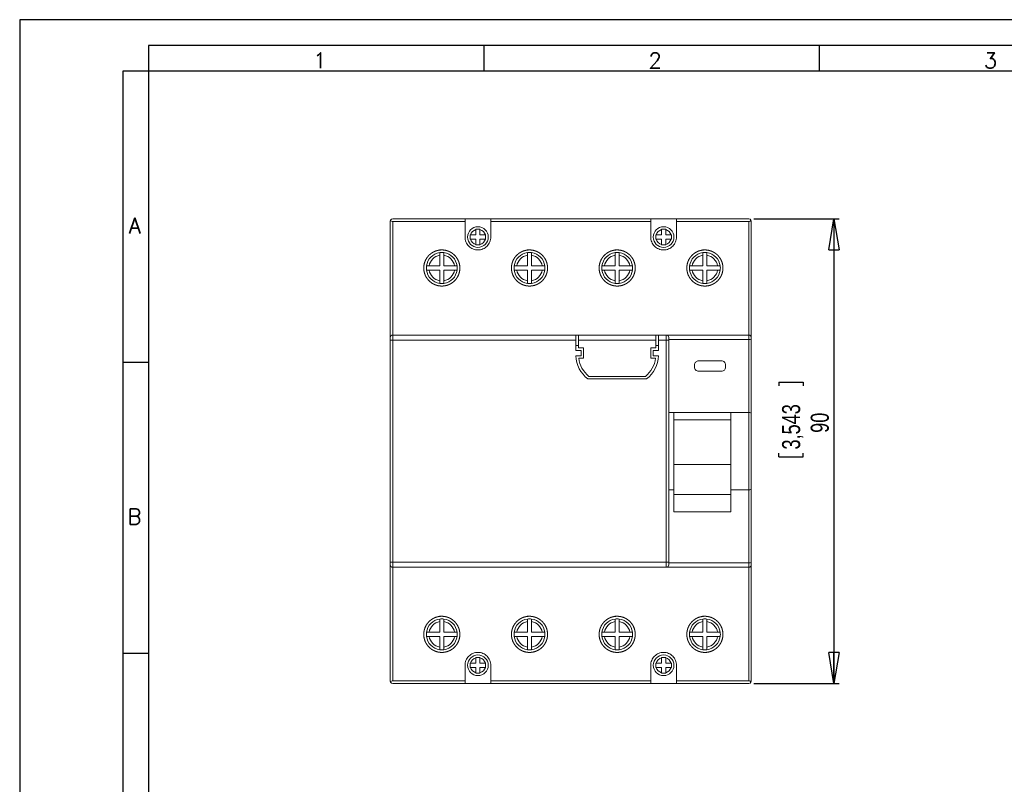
# Model space of a CAD drawing. Header units: millimetres. Extents: x 0 to 420, y 0 to 297.
# Tile 2 of 4: x 0 to 191, y 149 to 297. Entities that reach past the tile are written whole.
import ezdxf

# ---------------------------------------------------------------- set-up
doc = ezdxf.new("R2010")
doc.units = ezdxf.units.MM
doc.layers.add('FORMATO', color=7, linetype='Continuous')
doc.layers.add('LEGENDA', color=7, linetype='Continuous')
doc.styles.add('SLDTEXTSTYLE0', font='ROMANS')
doc.styles.add('SLDTEXTSTYLE3', font='TXT', dxfattribs={"width": 0.75})
doc.dimstyles.new('SLDDIMSTYLE0', dxfattribs={"dimtxt": 3.5, "dimasz": 6, "dimexe": 0, "dimexo": 0.0625, "dimgap": 0.875, "dimtad": 2, "dimrnd": 1e-09, "dimzin": 12, "dimdsep": 46, "dimtxsty": 'SLDTEXTSTYLE3', "dimblk1": 'CLOSED', "dimblk2": 'CLOSED', "dimsah": 1, "dimcen": 0.09, "dimadec": 0, "dimazin": 0, "dimtfac": 1, "dimtofl": 0, "dimtmove": 0, "dimatfit": 3, "dimldrblk": 'CLOSED', "dimfxl": 0, "dimtolj": 1, "dimtzin": 12, "dimarcsym": 0})

# ---------------------------------------------------------------- blocks, each defined once
blk = doc.blocks.new('_CLOSED')
at = {"color": 0, "linetype": 'ByBlock', "lineweight": -2}
for p, q in [((-1, 0.166667), (0, 0)), ((-1, 0.166667), (-1, -0.166667)), ((0, 0), (-1, -0.166667)), ((0, 0), (-1, 0))]:
    blk.add_line(p, q, dxfattribs=at)
blk = doc.blocks.new('*D2')
at = {"layer": 'LEGENDA'}
for p, q in [((142.33, 258.38), (158.86, 258.38)), ((157.86, 258.38), (157.86, 168.38)), ((147.18, 226.76), (151.89, 226.76)), ((147.18, 226.76), (147.18, 226.05)), ((151.89, 226.76), (151.89, 226.05)), ((147.18, 212.28), (147.18, 212.99)), ((147.18, 212.28), (151.89, 212.28)), ((151.89, 212.28), (151.89, 212.99)), ((142.33, 168.38), (158.86, 168.38))]:
    blk.add_line(p, q, dxfattribs=at)
at = {"layer": 'LEGENDA', "xscale": 6, "yscale": 6}
for p, rotation in [((157.86, 258.38, 0.1), 89.9999999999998), ((157.86, 168.38, 0.1), 269.9999999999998)]:
    blk.add_blockref('_CLOSED', p, dxfattribs=dict(at, rotation=rotation))
at = {"layer": 'LEGENDA', "char_height": 3.5, "attachment_point": 1, "rotation": 90, "style": 'SLDTEXTSTYLE3'}
for s, insert in [('3,543', (147.8, 213.7)), ('90', (153.35, 216.93))]:
    blk.add_mtext(s, dxfattribs=dict(at, insert=insert))

msp = doc.modelspace()

# ---------------------------------------------------------------- linework, layer by layer
at = {"color": 7, "linetype": 'Continuous', "lineweight": 15}
for p, q in [((71.833, 235.379), (71.833, 257.879)), ((72.333, 258.379), (86.333, 258.379)), ((72.333, 257.883), (72.333, 235.879)), ((86.333, 257.883), (72.333, 257.883)), ((86.333, 258.379), (86.333, 257.883)), ((91.333, 258.379), (86.333, 258.379)), ((86.333, 254.879), (86.333, 257.883)), ((91.333, 258.379), (122.333, 258.379)), ((91.333, 257.883), (91.333, 258.379)), ((91.333, 257.883), (91.333, 254.879)), ((122.333, 257.883), (91.333, 257.883)), ((122.333, 258.379), (122.333, 257.883)), ((127.333, 258.379), (122.333, 258.379)), ((122.333, 254.879), (122.333, 257.883)), ((127.333, 258.379), (141.333, 258.379)), ((127.333, 257.883), (127.333, 258.379)), ((127.333, 257.883), (127.333, 254.879)), ((141.333, 257.883), (127.333, 257.883)), ((141.333, 235.879), (141.333, 257.883)), ((141.833, 257.879), (141.833, 235.379)), ((88.433, 256.325), (88.433, 255.279)), ((89.233, 255.279), (89.233, 256.325)), ((124.433, 256.325), (124.433, 255.279)), ((125.233, 255.279), (125.233, 256.325)), ((88.433, 255.279), (87.387, 255.279)), ((87.387, 254.479), (88.433, 254.479)), ((88.433, 254.479), (88.433, 253.433)), ((90.279, 255.279), (89.233, 255.279)), ((89.233, 254.479), (90.279, 254.479)), ((89.233, 253.433), (89.233, 254.479)), ((124.433, 255.279), (123.387, 255.279)), ((123.387, 254.479), (124.433, 254.479)), ((124.433, 254.479), (124.433, 253.433)), ((126.279, 255.279), (125.233, 255.279)), ((125.233, 253.433), (125.233, 254.479)), ((125.233, 254.479), (126.279, 254.479)), ((81.433, 251.347), (81.433, 249.279)), ((82.233, 249.279), (82.233, 251.347)), ((98.433, 249.279), (98.433, 251.347)), ((99.233, 251.347), (99.233, 249.279)), ((115.433, 251.347), (115.433, 249.279)), ((116.233, 249.279), (116.233, 251.347)), ((132.433, 249.279), (132.433, 251.347)), ((133.233, 251.347), (133.233, 249.279)), ((81.433, 249.279), (79.365, 249.279)), ((79.365, 248.479), (81.433, 248.479)), ((81.433, 248.479), (81.433, 246.411)), ((84.301, 249.279), (82.233, 249.279)), ((82.233, 248.479), (84.301, 248.479)), ((82.233, 246.411), (82.233, 248.479)), ((96.365, 249.279), (98.433, 249.279)), ((98.433, 248.479), (96.365, 248.479)), ((98.433, 246.411), (98.433, 248.479)), ((99.233, 249.279), (101.301, 249.279)), ((101.301, 248.479), (99.233, 248.479)), ((99.233, 248.479), (99.233, 246.411)), ((115.433, 249.279), (113.365, 249.279)), ((113.365, 248.479), (115.433, 248.479)), ((115.433, 248.479), (115.433, 246.411)), ((118.301, 249.279), (116.233, 249.279)), ((116.233, 248.479), (118.301, 248.479)), ((116.233, 246.411), (116.233, 248.479)), ((130.365, 249.279), (132.433, 249.279)), ((132.433, 248.479), (130.365, 248.479)), ((132.433, 246.411), (132.433, 248.479)), ((133.233, 249.279), (135.301, 249.279)), ((135.301, 248.479), (133.233, 248.479)), ((133.233, 248.479), (133.233, 246.411)), ((71.833, 235.379), (71.833, 234.879)), ((71.833, 191.879), (71.833, 234.879)), ((72.333, 234.879), (71.833, 234.879)), ((72.333, 234.879), (72.333, 235.879)), ((72.333, 235.879), (107.833, 235.879)), ((72.333, 234.879), (72.333, 191.879)), ((107.833, 234.879), (72.333, 234.879)), ((107.833, 235.879), (107.833, 234.879)), ((108.333, 235.879), (107.833, 235.879)), ((107.833, 232.879), (107.833, 234.879)), ((108.333, 235.879), (123.333, 235.879)), ((108.333, 234.879), (108.333, 235.879)), ((123.333, 234.879), (108.333, 234.879)), ((108.333, 233.379), (108.333, 234.879)), ((123.333, 235.879), (123.333, 234.879)), ((123.833, 235.879), (123.333, 235.879)), ((123.333, 234.879), (123.333, 233.379)), ((123.833, 235.879), (125.333, 235.879)), ((123.833, 234.879), (123.833, 235.879)), ((123.833, 234.879), (123.833, 232.879)), ((125.333, 234.879), (123.833, 234.879)), ((125.333, 235.879), (125.333, 234.879)), ((125.333, 235.879), (141.333, 235.879)), ((125.333, 191.879), (125.333, 234.879)), ((125.833, 234.879), (125.333, 234.879)), ((125.833, 234.879), (125.833, 235.379)), ((141.333, 235.049), (125.833, 235.049)), ((125.833, 234.879), (125.833, 191.879)), ((141.333, 235.879), (141.333, 235.049)), ((141.333, 220.879), (141.333, 235.049)), ((141.833, 234.964), (141.833, 235.379)), ((141.833, 234.964), (141.833, 220.65)), ((108.333, 233.879), (107.833, 233.879)), ((108.833, 232.879), (107.833, 232.879)), ((109.333, 233.379), (108.333, 233.379)), ((108.833, 231.879), (108.833, 232.879)), ((109.333, 231.379), (109.333, 233.379)), ((123.333, 233.379), (122.333, 233.379)), ((122.333, 233.379), (122.333, 231.379)), ((122.833, 232.879), (122.833, 231.879)), ((123.833, 232.879), (122.833, 232.879)), ((123.833, 233.879), (123.333, 233.879)), ((107.833, 231.879), (108.833, 231.879)), ((108.372, 231.379), (109.333, 231.379)), ((122.333, 231.379), (123.29, 231.379)), ((122.833, 231.879), (123.836, 231.879)), ((130.833, 230.106), (130.833, 229.652)), ((136.06, 230.879), (131.606, 230.879)), ((136.833, 229.652), (136.833, 230.106)), ((121.508, 227.379), (110.161, 227.379)), ((121.333, 227.879), (110.332, 227.879)), ((131.606, 228.879), (136.06, 228.879)), ((125.833, 220.879), (126.833, 220.879)), ((126.833, 209.217), (126.833, 220.879)), ((126.833, 220.879), (137.833, 220.879)), ((137.833, 209.217), (137.833, 220.879)), ((137.833, 220.879), (141.333, 220.879)), ((141.333, 205.879), (141.333, 220.879)), ((141.833, 220.65), (141.833, 206.108)), ((126.833, 219.429), (137.833, 219.429)), ((126.833, 210.824), (137.833, 210.824)), ((126.833, 205.008), (126.833, 209.217)), ((137.833, 205.008), (137.833, 209.217)), ((125.833, 205.879), (126.833, 205.879)), ((126.833, 201.631), (126.833, 205.008)), ((126.833, 205.008), (137.833, 205.008)), ((137.833, 205.879), (141.333, 205.879)), ((137.833, 201.631), (137.833, 205.008)), ((141.333, 191.709), (141.333, 205.879)), ((141.833, 206.108), (141.833, 191.794)), ((126.833, 201.631), (137.833, 201.631)), ((71.833, 191.879), (72.333, 191.879)), ((71.833, 191.879), (71.833, 191.379)), ((71.833, 168.879), (71.833, 191.379)), ((72.333, 191.879), (125.333, 191.879)), ((72.333, 191.879), (72.333, 190.879)), ((125.333, 191.879), (125.333, 190.879)), ((125.333, 191.879), (125.833, 191.879)), ((125.833, 191.379), (125.833, 191.879)), ((125.833, 191.709), (141.333, 191.709)), ((141.333, 191.709), (141.333, 190.879)), ((141.833, 191.379), (141.833, 191.794)), ((141.833, 191.379), (141.833, 168.879)), ((125.333, 190.879), (72.333, 190.879)), ((72.333, 190.879), (72.333, 168.875)), ((141.333, 190.879), (125.333, 190.879)), ((141.333, 168.875), (141.333, 190.879)), ((81.433, 180.347), (81.433, 178.279)), ((82.233, 178.279), (82.233, 180.347)), ((98.433, 178.279), (98.433, 180.347)), ((99.233, 180.347), (99.233, 178.279)), ((115.433, 180.347), (115.433, 178.279)), ((116.233, 178.279), (116.233, 180.347)), ((132.433, 178.279), (132.433, 180.347)), ((133.233, 180.347), (133.233, 178.279)), ((81.433, 178.279), (79.365, 178.279)), ((84.301, 178.279), (82.233, 178.279)), ((96.365, 178.279), (98.433, 178.279)), ((99.233, 178.279), (101.301, 178.279)), ((115.433, 178.279), (113.365, 178.279)), ((118.301, 178.279), (116.233, 178.279)), ((130.365, 178.279), (132.433, 178.279)), ((133.233, 178.279), (135.301, 178.279)), ((79.365, 177.479), (81.433, 177.479)), ((81.433, 177.479), (81.433, 175.411)), ((82.233, 177.479), (84.301, 177.479)), ((82.233, 175.411), (82.233, 177.479)), ((98.433, 177.479), (96.365, 177.479)), ((98.433, 175.411), (98.433, 177.479)), ((101.301, 177.479), (99.233, 177.479)), ((99.233, 177.479), (99.233, 175.411)), ((113.365, 177.479), (115.433, 177.479)), ((115.433, 177.479), (115.433, 175.411)), ((116.233, 177.479), (118.301, 177.479)), ((116.233, 175.411), (116.233, 177.479)), ((132.433, 177.479), (130.365, 177.479)), ((132.433, 175.411), (132.433, 177.479)), ((135.301, 177.479), (133.233, 177.479)), ((133.233, 177.479), (133.233, 175.411)), ((86.333, 168.875), (86.333, 171.879)), ((88.433, 172.279), (87.387, 172.279)), ((88.433, 173.325), (88.433, 172.279)), ((89.233, 172.279), (89.233, 173.325)), ((90.279, 172.279), (89.233, 172.279)), ((91.333, 171.879), (91.333, 168.875)), ((122.333, 168.875), (122.333, 171.879)), ((124.433, 172.279), (123.387, 172.279)), ((124.433, 173.325), (124.433, 172.279)), ((125.233, 172.279), (125.233, 173.325)), ((126.279, 172.279), (125.233, 172.279)), ((127.333, 171.879), (127.333, 168.875)), ((87.387, 171.479), (88.433, 171.479)), ((88.433, 171.479), (88.433, 170.433)), ((89.233, 171.479), (90.279, 171.479)), ((89.233, 170.433), (89.233, 171.479)), ((123.387, 171.479), (124.433, 171.479)), ((124.433, 171.479), (124.433, 170.433)), ((125.233, 171.479), (126.279, 171.479)), ((125.233, 170.433), (125.233, 171.479)), ((72.333, 168.875), (86.333, 168.875)), ((86.333, 168.379), (72.333, 168.379)), ((86.333, 168.875), (86.333, 168.379)), ((86.333, 168.379), (91.333, 168.379)), ((91.333, 168.875), (122.333, 168.875)), ((91.333, 168.379), (91.333, 168.875)), ((122.333, 168.379), (91.333, 168.379)), ((122.333, 168.875), (122.333, 168.379)), ((122.333, 168.379), (127.333, 168.379)), ((127.333, 168.875), (141.333, 168.875)), ((127.333, 168.379), (127.333, 168.875)), ((141.333, 168.379), (127.333, 168.379))]:
    msp.add_line(p, q, dxfattribs=at)
for centre in [(88.833, 254.879), (124.833, 254.879), (88.833, 171.879), (124.833, 171.879)]:
    msp.add_circle(centre, 2, dxfattribs=at)
for centre, radius, start, end in [((72.333, 257.879), 0.5, 90, 149.71182), ((141.333, 257.879), 0.5, 30.28818, 90), ((88.833, 254.879), 1.5, 105.46601, 164.53399), ((88.833, 254.879), 1.5, 15.46601, 74.53399), ((124.833, 254.879), 1.5, 105.46601, 164.53399), ((124.833, 254.879), 1.5, 15.46601, 74.53399), ((88.833, 254.879), 1.5, 195.46601, 254.53399), ((88.833, 254.879), 1.5, 285.46601, 344.53399), ((124.833, 254.879), 1.5, 195.46601, 254.53399), ((124.833, 254.879), 1.5, 285.46601, 344.53399), ((81.833, 248.879), 3, 97.66226, 172.33774), ((81.833, 248.879), 2.5, 99.2069, 170.7931), ((81.833, 248.879), 3, 82.33774, 97.66226), ((81.833, 248.879), 3, 7.66226, 82.33774), ((81.833, 248.879), 2.5, 9.2069, 80.7931), ((98.833, 248.879), 3, 97.66226, 172.33774), ((98.833, 248.879), 2.5, 99.2069, 170.7931), ((98.833, 248.879), 3, 82.33774, 97.66226), ((98.833, 248.879), 3, 7.66226, 82.33774), ((98.833, 248.879), 2.5, 9.2069, 80.7931), ((115.833, 248.879), 3, 97.66226, 172.33774), ((115.833, 248.879), 2.5, 99.2069, 170.7931), ((115.833, 248.879), 3, 82.33774, 97.66226), ((115.833, 248.879), 3, 7.66226, 82.33774), ((115.833, 248.879), 2.5, 9.2069, 80.7931), ((132.833, 248.879), 3, 97.66226, 172.33774), ((132.833, 248.879), 2.5, 99.2069, 170.7931), ((132.833, 248.879), 3, 82.33774, 97.66226), ((132.833, 248.879), 3, 7.66226, 82.33774), ((132.833, 248.879), 2.5, 9.2069, 80.7931), ((81.833, 248.879), 3, 172.33774, 187.66226), ((81.833, 248.879), 3, 187.66226, 262.33774), ((81.833, 248.879), 2.5, 189.2069, 260.7931), ((81.833, 248.879), 2.5, 279.2069, 350.7931), ((81.833, 248.879), 3, 277.66226, 352.33774), ((81.833, 248.879), 3, 352.33774, 7.66226), ((98.833, 248.879), 3, 172.33774, 187.66226), ((98.833, 248.879), 3, 187.66226, 262.33774), ((98.833, 248.879), 2.5, 189.2069, 260.7931), ((98.833, 248.879), 2.5, 279.2069, 350.7931), ((98.833, 248.879), 3, 277.66226, 352.33774), ((98.833, 248.879), 3, 352.33774, 7.66226), ((115.833, 248.879), 3, 172.33774, 187.66226), ((115.833, 248.879), 3, 187.66226, 262.33774), ((115.833, 248.879), 2.5, 189.2069, 260.7931), ((115.833, 248.879), 2.5, 279.2069, 350.7931), ((115.833, 248.879), 3, 277.66226, 352.33774), ((115.833, 248.879), 3, 352.33774, 7.66226), ((132.833, 248.879), 3, 172.33774, 187.66226), ((132.833, 248.879), 3, 187.66226, 262.33774), ((132.833, 248.879), 2.5, 189.2069, 260.7931), ((132.833, 248.879), 2.5, 279.2069, 350.7931), ((132.833, 248.879), 3, 277.66226, 352.33774), ((132.833, 248.879), 3, 352.33774, 7.66226), ((81.833, 248.879), 3, 262.33774, 277.66226), ((98.833, 248.879), 3, 262.33774, 277.66226), ((115.833, 248.879), 3, 262.33774, 277.66226), ((132.833, 248.879), 3, 262.33774, 277.66226), ((72.333, 235.379), 0.5, 90, 180), ((125.333, 235.379), 0.5, 0, 90), ((141.333, 235.379), 0.5, 0, 90), ((141.454, 234.249), 0.809, 62.084, 98.63392), ((113.658, 232.041), 5.827, 181.58911, 233.12729), ((113.658, 232.041), 5.327, 187.13411, 231.37023), ((117.831, 232.134), 5.511, 309.46162, 352.12942), ((117.831, 232.134), 6.011, 307.71981, 357.57212), ((72.333, 191.379), 0.5, 180, 270), ((125.333, 191.379), 0.5, 270, 0), ((141.454, 192.509), 0.809, 261.36631, 297.91618), ((141.333, 191.379), 0.5, 270, 0), ((81.833, 177.879), 3, 97.66226, 172.33774), ((81.833, 177.879), 2.5, 99.2069, 170.7931), ((81.833, 177.879), 3, 82.33774, 97.66226), ((81.833, 177.879), 3, 7.66226, 82.33774), ((81.833, 177.879), 2.5, 9.2069, 80.7931), ((98.833, 177.879), 3, 97.66226, 172.33774), ((98.833, 177.879), 2.5, 99.2069, 170.7931), ((98.833, 177.879), 3, 82.33774, 97.66226), ((98.833, 177.879), 3, 7.66226, 82.33774), ((98.833, 177.879), 2.5, 9.2069, 80.7931), ((115.833, 177.879), 3, 97.66226, 172.33774), ((115.833, 177.879), 2.5, 99.2069, 170.7931), ((115.833, 177.879), 3, 82.33774, 97.66226), ((115.833, 177.879), 3, 7.66226, 82.33774), ((115.833, 177.879), 2.5, 9.2069, 80.7931), ((132.833, 177.879), 3, 97.66226, 172.33774), ((132.833, 177.879), 2.5, 99.2069, 170.7931), ((132.833, 177.879), 3, 82.33774, 97.66226), ((132.833, 177.879), 3, 7.66226, 82.33774), ((132.833, 177.879), 2.5, 9.2069, 80.7931), ((81.833, 177.879), 3, 172.33774, 187.66226), ((81.833, 177.879), 3, 352.33774, 7.66226), ((98.833, 177.879), 3, 172.33774, 187.66226), ((98.833, 177.879), 3, 352.33774, 7.66226), ((115.833, 177.879), 3, 172.33774, 187.66226), ((115.833, 177.879), 3, 352.33774, 7.66226), ((132.833, 177.879), 3, 172.33774, 187.66226), ((132.833, 177.879), 3, 352.33774, 7.66226), ((81.833, 177.879), 3, 187.66226, 262.33774), ((81.833, 177.879), 2.5, 189.2069, 260.7931), ((81.833, 177.879), 2.5, 279.2069, 350.7931), ((81.833, 177.879), 3, 277.66226, 352.33774), ((98.833, 177.879), 3, 187.66226, 262.33774), ((98.833, 177.879), 2.5, 189.2069, 260.7931), ((98.833, 177.879), 2.5, 279.2069, 350.7931), ((98.833, 177.879), 3, 277.66226, 352.33774), ((115.833, 177.879), 3, 187.66226, 262.33774), ((115.833, 177.879), 2.5, 189.2069, 260.7931), ((115.833, 177.879), 2.5, 279.2069, 350.7931), ((115.833, 177.879), 3, 277.66226, 352.33774), ((132.833, 177.879), 3, 187.66226, 262.33774), ((132.833, 177.879), 2.5, 189.2069, 260.7931), ((132.833, 177.879), 2.5, 279.2069, 350.7931), ((132.833, 177.879), 3, 277.66226, 352.33774), ((81.833, 177.879), 3, 262.33774, 277.66226), ((98.833, 177.879), 3, 262.33774, 277.66226), ((115.833, 177.879), 3, 262.33774, 277.66226), ((132.833, 177.879), 3, 262.33774, 277.66226), ((88.833, 171.879), 1.5, 105.46601, 164.53399), ((88.833, 171.879), 1.5, 15.46601, 74.53399), ((124.833, 171.879), 1.5, 105.46601, 164.53399), ((124.833, 171.879), 1.5, 15.46601, 74.53399), ((88.833, 171.879), 1.5, 195.46601, 254.53399), ((88.833, 171.879), 1.5, 285.46601, 344.53399), ((124.833, 171.879), 1.5, 195.46601, 254.53399), ((124.833, 171.879), 1.5, 285.46601, 344.53399), ((72.333, 168.879), 0.5, 210.28818, 270), ((141.333, 168.879), 0.5, 270, 329.71182)]:
    msp.add_arc(centre, radius, start, end, dxfattribs=at)
for points in [[(71.833, 257.879), (71.833, 257.965), (71.855, 258.052), (71.901, 258.131)], [(141.833, 257.879), (141.833, 257.965), (141.811, 258.052), (141.765, 258.131)], [(88.433, 256.379), (88.433, 256.361), (88.433, 256.343), (88.433, 256.325)], [(89.233, 256.325), (89.233, 256.343), (89.233, 256.361), (89.233, 256.379)], [(124.433, 256.379), (124.433, 256.361), (124.433, 256.343), (124.433, 256.325)], [(125.233, 256.325), (125.233, 256.343), (125.233, 256.361), (125.233, 256.379)], [(87.387, 255.279), (87.369, 255.279), (87.351, 255.279), (87.333, 255.279)], [(87.333, 254.479), (87.351, 254.479), (87.369, 254.479), (87.387, 254.479)], [(90.333, 255.279), (90.315, 255.279), (90.297, 255.279), (90.279, 255.279)], [(90.279, 254.479), (90.297, 254.479), (90.315, 254.479), (90.333, 254.479)], [(123.387, 255.279), (123.369, 255.279), (123.351, 255.279), (123.333, 255.279)], [(123.333, 254.479), (123.351, 254.479), (123.369, 254.479), (123.387, 254.479)], [(126.333, 255.279), (126.315, 255.279), (126.297, 255.279), (126.279, 255.279)], [(126.279, 254.479), (126.297, 254.479), (126.315, 254.479), (126.333, 254.479)], [(88.433, 253.433), (88.433, 253.415), (88.433, 253.397), (88.433, 253.379)], [(89.233, 253.379), (89.233, 253.397), (89.233, 253.415), (89.233, 253.433)], [(124.433, 253.433), (124.433, 253.415), (124.433, 253.397), (124.433, 253.379)], [(125.233, 253.379), (125.233, 253.397), (125.233, 253.415), (125.233, 253.433)], [(81.433, 251.852), (81.433, 251.684), (81.433, 251.516), (81.433, 251.347)], [(82.233, 251.347), (82.233, 251.516), (82.233, 251.684), (82.233, 251.852)], [(98.433, 251.852), (98.433, 251.684), (98.433, 251.516), (98.433, 251.347)], [(99.233, 251.347), (99.233, 251.516), (99.233, 251.684), (99.233, 251.852)], [(115.433, 251.852), (115.433, 251.684), (115.433, 251.516), (115.433, 251.347)], [(116.233, 251.347), (116.233, 251.516), (116.233, 251.684), (116.233, 251.852)], [(132.433, 251.852), (132.433, 251.684), (132.433, 251.516), (132.433, 251.347)], [(133.233, 251.347), (133.233, 251.516), (133.233, 251.684), (133.233, 251.852)], [(79.365, 249.279), (79.197, 249.279), (79.028, 249.279), (78.86, 249.279)], [(78.86, 248.479), (79.028, 248.479), (79.197, 248.479), (79.365, 248.479)], [(84.806, 249.279), (84.638, 249.279), (84.47, 249.279), (84.301, 249.279)], [(84.301, 248.479), (84.47, 248.479), (84.638, 248.479), (84.806, 248.479)], [(96.365, 249.279), (96.197, 249.279), (96.028, 249.279), (95.86, 249.279)], [(95.86, 248.479), (96.028, 248.479), (96.197, 248.479), (96.365, 248.479)], [(101.806, 249.279), (101.638, 249.279), (101.47, 249.279), (101.301, 249.279)], [(101.301, 248.479), (101.47, 248.479), (101.638, 248.479), (101.806, 248.479)], [(113.365, 249.279), (113.197, 249.279), (113.028, 249.279), (112.86, 249.279)], [(112.86, 248.479), (113.028, 248.479), (113.197, 248.479), (113.365, 248.479)], [(118.806, 249.279), (118.638, 249.279), (118.47, 249.279), (118.301, 249.279)], [(118.301, 248.479), (118.47, 248.479), (118.638, 248.479), (118.806, 248.479)], [(130.365, 249.279), (130.197, 249.279), (130.028, 249.279), (129.86, 249.279)], [(129.86, 248.479), (130.028, 248.479), (130.197, 248.479), (130.365, 248.479)], [(135.806, 249.279), (135.638, 249.279), (135.47, 249.279), (135.301, 249.279)], [(135.301, 248.479), (135.47, 248.479), (135.638, 248.479), (135.806, 248.479)], [(81.433, 246.411), (81.433, 246.243), (81.433, 246.074), (81.433, 245.906)], [(82.233, 245.906), (82.233, 246.074), (82.233, 246.243), (82.233, 246.411)], [(98.433, 246.411), (98.433, 246.243), (98.433, 246.074), (98.433, 245.906)], [(99.233, 245.906), (99.233, 246.074), (99.233, 246.243), (99.233, 246.411)], [(115.433, 246.411), (115.433, 246.243), (115.433, 246.074), (115.433, 245.906)], [(116.233, 245.906), (116.233, 246.074), (116.233, 246.243), (116.233, 246.411)], [(132.433, 246.411), (132.433, 246.243), (132.433, 246.074), (132.433, 245.906)], [(133.233, 245.906), (133.233, 246.074), (133.233, 246.243), (133.233, 246.411)], [(81.433, 180.852), (81.433, 180.684), (81.433, 180.516), (81.433, 180.347)], [(82.233, 180.347), (82.233, 180.516), (82.233, 180.684), (82.233, 180.852)], [(98.433, 180.852), (98.433, 180.684), (98.433, 180.516), (98.433, 180.347)], [(99.233, 180.347), (99.233, 180.516), (99.233, 180.684), (99.233, 180.852)], [(115.433, 180.852), (115.433, 180.684), (115.433, 180.516), (115.433, 180.347)], [(116.233, 180.347), (116.233, 180.516), (116.233, 180.684), (116.233, 180.852)], [(132.433, 180.852), (132.433, 180.684), (132.433, 180.516), (132.433, 180.347)], [(133.233, 180.347), (133.233, 180.516), (133.233, 180.684), (133.233, 180.852)], [(79.365, 178.279), (79.197, 178.279), (79.028, 178.279), (78.86, 178.279)], [(84.806, 178.279), (84.638, 178.279), (84.47, 178.279), (84.301, 178.279)], [(96.365, 178.279), (96.197, 178.279), (96.028, 178.279), (95.86, 178.279)], [(101.806, 178.279), (101.638, 178.279), (101.47, 178.279), (101.301, 178.279)], [(113.365, 178.279), (113.197, 178.279), (113.028, 178.279), (112.86, 178.279)], [(118.806, 178.279), (118.638, 178.279), (118.47, 178.279), (118.301, 178.279)], [(130.365, 178.279), (130.197, 178.279), (130.028, 178.279), (129.86, 178.279)], [(135.806, 178.279), (135.638, 178.279), (135.47, 178.279), (135.301, 178.279)], [(78.86, 177.479), (79.028, 177.479), (79.197, 177.479), (79.365, 177.479)], [(84.301, 177.479), (84.47, 177.479), (84.638, 177.479), (84.806, 177.479)], [(95.86, 177.479), (96.028, 177.479), (96.197, 177.479), (96.365, 177.479)], [(101.301, 177.479), (101.47, 177.479), (101.638, 177.479), (101.806, 177.479)], [(112.86, 177.479), (113.028, 177.479), (113.197, 177.479), (113.365, 177.479)], [(118.301, 177.479), (118.47, 177.479), (118.638, 177.479), (118.806, 177.479)], [(129.86, 177.479), (130.028, 177.479), (130.197, 177.479), (130.365, 177.479)], [(135.301, 177.479), (135.47, 177.479), (135.638, 177.479), (135.806, 177.479)], [(81.433, 175.411), (81.433, 175.243), (81.433, 175.074), (81.433, 174.906)], [(82.233, 174.906), (82.233, 175.074), (82.233, 175.243), (82.233, 175.411)], [(98.433, 175.411), (98.433, 175.243), (98.433, 175.074), (98.433, 174.906)], [(99.233, 174.906), (99.233, 175.074), (99.233, 175.243), (99.233, 175.411)], [(115.433, 175.411), (115.433, 175.243), (115.433, 175.074), (115.433, 174.906)], [(116.233, 174.906), (116.233, 175.074), (116.233, 175.243), (116.233, 175.411)], [(132.433, 175.411), (132.433, 175.243), (132.433, 175.074), (132.433, 174.906)], [(133.233, 174.906), (133.233, 175.074), (133.233, 175.243), (133.233, 175.411)], [(87.387, 172.279), (87.369, 172.279), (87.351, 172.279), (87.333, 172.279)], [(88.433, 173.379), (88.433, 173.361), (88.433, 173.343), (88.433, 173.325)], [(89.233, 173.325), (89.233, 173.343), (89.233, 173.361), (89.233, 173.379)], [(90.333, 172.279), (90.315, 172.279), (90.297, 172.279), (90.279, 172.279)], [(123.387, 172.279), (123.369, 172.279), (123.351, 172.279), (123.333, 172.279)], [(124.433, 173.379), (124.433, 173.361), (124.433, 173.343), (124.433, 173.325)], [(125.233, 173.325), (125.233, 173.343), (125.233, 173.361), (125.233, 173.379)], [(126.333, 172.279), (126.315, 172.279), (126.297, 172.279), (126.279, 172.279)], [(87.333, 171.479), (87.351, 171.479), (87.369, 171.479), (87.387, 171.479)], [(88.433, 170.433), (88.433, 170.415), (88.433, 170.397), (88.433, 170.379)], [(89.233, 170.379), (89.233, 170.397), (89.233, 170.415), (89.233, 170.433)], [(90.279, 171.479), (90.297, 171.479), (90.315, 171.479), (90.333, 171.479)], [(123.333, 171.479), (123.351, 171.479), (123.369, 171.479), (123.387, 171.479)], [(124.433, 170.433), (124.433, 170.415), (124.433, 170.397), (124.433, 170.379)], [(125.233, 170.379), (125.233, 170.397), (125.233, 170.415), (125.233, 170.433)], [(126.279, 171.479), (126.297, 171.479), (126.315, 171.479), (126.333, 171.479)], [(71.833, 168.879), (71.833, 168.793), (71.855, 168.706), (71.901, 168.627)], [(141.833, 168.879), (141.833, 168.793), (141.811, 168.706), (141.765, 168.627)]]:
    msp.add_open_spline(points, degree=3, dxfattribs=at)
for points, knots in [([(71.901, 258.131), (71.937, 258.07), (71.989, 258.011), (72.134, 257.916), (72.23, 257.883), (72.333, 257.883)], [0, 0, 0, 0, 0.5, 0.5, 1, 1, 1, 1]), ([(141.765, 258.131), (141.729, 258.07), (141.677, 258.011), (141.532, 257.916), (141.436, 257.883), (141.333, 257.883)], [0, 0, 0, 0, 0.5, 0.5, 1, 1, 1, 1]), ([(89.233, 256.379), (89.103, 256.379), (88.968, 256.379), (88.699, 256.379), (88.563, 256.379), (88.433, 256.379)], [0, 0, 0, 0, 0.5, 0.5, 1, 1, 1, 1]), ([(125.233, 256.379), (125.103, 256.379), (124.968, 256.379), (124.699, 256.379), (124.563, 256.379), (124.433, 256.379)], [0, 0, 0, 0, 0.5, 0.5, 1, 1, 1, 1]), ([(91.333, 254.879), (91.333, 254.715), (91.317, 254.553), (91.254, 254.235), (91.206, 254.077), (91.082, 253.775), (91.005, 253.631), (90.825, 253.36), (90.72, 253.231), (90.49, 253), (90.364, 252.896), (90.091, 252.712), (89.945, 252.634), (89.493, 252.446), (89.162, 252.379), (88.671, 252.379), (88.505, 252.395), (88.183, 252.459), (88.027, 252.507), (87.724, 252.633), (87.577, 252.712), (87.306, 252.893), (87.179, 252.997), (86.946, 253.231), (86.843, 253.357), (86.663, 253.628), (86.585, 253.774), (86.46, 254.076), (86.413, 254.231), (86.349, 254.55), (86.333, 254.715), (86.333, 254.879)], [0, 0, 0, 0, 0.0625, 0.0625, 0.125, 0.125, 0.1875, 0.1875, 0.25, 0.25, 0.3125, 0.3125, 0.375, 0.375, 0.5, 0.5, 0.5625, 0.5625, 0.625, 0.625, 0.6875, 0.6875, 0.75, 0.75, 0.8125, 0.8125, 0.875, 0.875, 0.9375, 0.9375, 1, 1, 1, 1]), ([(87.333, 254.479), (87.333, 254.61), (87.333, 254.744), (87.333, 255.014), (87.333, 255.149), (87.333, 255.279)], [0, 0, 0, 0, 0.5, 0.5, 1, 1, 1, 1]), ([(90.333, 254.479), (90.333, 254.61), (90.333, 254.744), (90.333, 255.014), (90.333, 255.149), (90.333, 255.279)], [0, 0, 0, 0, 0.5, 0.5, 1, 1, 1, 1]), ([(127.333, 254.879), (127.333, 254.715), (127.317, 254.553), (127.254, 254.235), (127.206, 254.077), (127.082, 253.775), (127.005, 253.631), (126.825, 253.36), (126.72, 253.231), (126.49, 253), (126.364, 252.896), (126.091, 252.712), (125.945, 252.634), (125.493, 252.446), (125.162, 252.379), (124.671, 252.379), (124.505, 252.395), (124.183, 252.459), (124.027, 252.507), (123.724, 252.633), (123.577, 252.712), (123.306, 252.893), (123.179, 252.997), (122.946, 253.231), (122.843, 253.357), (122.663, 253.628), (122.585, 253.774), (122.46, 254.076), (122.413, 254.231), (122.349, 254.55), (122.333, 254.715), (122.333, 254.879)], [0, 0, 0, 0, 0.0625, 0.0625, 0.125, 0.125, 0.1875, 0.1875, 0.25, 0.25, 0.3125, 0.3125, 0.375, 0.375, 0.5, 0.5, 0.5625, 0.5625, 0.625, 0.625, 0.6875, 0.6875, 0.75, 0.75, 0.8125, 0.8125, 0.875, 0.875, 0.9375, 0.9375, 1, 1, 1, 1]), ([(123.333, 254.479), (123.333, 254.61), (123.333, 254.744), (123.333, 255.014), (123.333, 255.149), (123.333, 255.279)], [0, 0, 0, 0, 0.5, 0.5, 1, 1, 1, 1]), ([(126.333, 254.479), (126.333, 254.61), (126.333, 254.744), (126.333, 255.014), (126.333, 255.149), (126.333, 255.279)], [0, 0, 0, 0, 0.5, 0.5, 1, 1, 1, 1]), ([(81.369, 252.379), (82.065, 252.379), (82.293, 252.356), (82.742, 252.267), (82.965, 252.199), (83.389, 252.023), (83.59, 251.915), (83.971, 251.66), (84.151, 251.512), (84.473, 251.188), (84.617, 251.012), (84.873, 250.629), (84.981, 250.426), (85.154, 250.006), (85.221, 249.786), (85.311, 249.336), (85.333, 249.11), (85.333, 248.655), (85.311, 248.423), (85.222, 247.976), (85.157, 247.758), (84.982, 247.335), (84.873, 247.13), (84.621, 246.751), (84.477, 246.574), (84.15, 246.246), (83.973, 246.1), (83.594, 245.846), (83.39, 245.736), (82.965, 245.559), (82.746, 245.492), (82.296, 245.402), (82.063, 245.379), (81.605, 245.379), (81.377, 245.401), (80.925, 245.491), (80.703, 245.559), (80.281, 245.734), (80.077, 245.843), (79.694, 246.099), (79.517, 246.245), (79.195, 246.568), (79.047, 246.748), (78.794, 247.129), (78.686, 247.33), (78.511, 247.753), (78.444, 247.975), (78.356, 248.421), (78.333, 248.647), (78.333, 249.108), (78.355, 249.335), (78.444, 249.781), (78.51, 250.002), (78.685, 250.426), (78.792, 250.626), (79.044, 251.006), (79.192, 251.187), (79.514, 251.51), (79.69, 251.656), (80.071, 251.912), (80.276, 252.022), (80.908, 252.285), (81.369, 252.379), (82.065, 252.379)], [-0.0625, -0.0625, 0, 0, 0.03125, 0.03125, 0.0625, 0.0625, 0.09375, 0.09375, 0.125, 0.125, 0.15625, 0.15625, 0.1875, 0.1875, 0.21875, 0.21875, 0.25, 0.25, 0.28125, 0.28125, 0.3125, 0.3125, 0.34375, 0.34375, 0.375, 0.375, 0.40625, 0.40625, 0.4375, 0.4375, 0.46875, 0.46875, 0.5, 0.5, 0.53125, 0.53125, 0.5625, 0.5625, 0.59375, 0.59375, 0.625, 0.625, 0.65625, 0.65625, 0.6875, 0.6875, 0.71875, 0.71875, 0.75, 0.75, 0.78125, 0.78125, 0.8125, 0.8125, 0.84375, 0.84375, 0.875, 0.875, 0.90625, 0.90625, 0.9375, 0.9375, 1, 1, 1.03125, 1.03125]), ([(89.233, 253.379), (89.103, 253.379), (88.968, 253.379), (88.699, 253.379), (88.563, 253.379), (88.433, 253.379)], [0, 0, 0, 0, 0.5, 0.5, 1, 1, 1, 1]), ([(98.369, 252.379), (99.065, 252.379), (99.293, 252.356), (99.742, 252.267), (99.965, 252.199), (100.389, 252.023), (100.59, 251.915), (100.971, 251.66), (101.151, 251.512), (101.473, 251.188), (101.617, 251.012), (101.873, 250.629), (101.981, 250.426), (102.154, 250.006), (102.221, 249.786), (102.311, 249.336), (102.333, 249.11), (102.333, 248.655), (102.311, 248.423), (102.222, 247.976), (102.157, 247.758), (101.982, 247.335), (101.873, 247.13), (101.621, 246.751), (101.477, 246.574), (101.15, 246.246), (100.973, 246.1), (100.594, 245.846), (100.39, 245.736), (99.965, 245.559), (99.746, 245.492), (99.296, 245.402), (99.063, 245.379), (98.605, 245.379), (98.377, 245.401), (97.925, 245.491), (97.703, 245.559), (97.281, 245.734), (97.077, 245.843), (96.694, 246.099), (96.517, 246.245), (96.195, 246.568), (96.047, 246.748), (95.794, 247.129), (95.686, 247.33), (95.511, 247.753), (95.444, 247.975), (95.356, 248.421), (95.333, 248.647), (95.333, 249.108), (95.355, 249.335), (95.444, 249.781), (95.51, 250.002), (95.685, 250.426), (95.792, 250.626), (96.044, 251.006), (96.192, 251.187), (96.514, 251.51), (96.69, 251.656), (97.071, 251.912), (97.276, 252.022), (97.908, 252.285), (98.369, 252.379), (99.065, 252.379)], [-0.0625, -0.0625, 0, 0, 0.03125, 0.03125, 0.0625, 0.0625, 0.09375, 0.09375, 0.125, 0.125, 0.15625, 0.15625, 0.1875, 0.1875, 0.21875, 0.21875, 0.25, 0.25, 0.28125, 0.28125, 0.3125, 0.3125, 0.34375, 0.34375, 0.375, 0.375, 0.40625, 0.40625, 0.4375, 0.4375, 0.46875, 0.46875, 0.5, 0.5, 0.53125, 0.53125, 0.5625, 0.5625, 0.59375, 0.59375, 0.625, 0.625, 0.65625, 0.65625, 0.6875, 0.6875, 0.71875, 0.71875, 0.75, 0.75, 0.78125, 0.78125, 0.8125, 0.8125, 0.84375, 0.84375, 0.875, 0.875, 0.90625, 0.90625, 0.9375, 0.9375, 1, 1, 1.03125, 1.03125]), ([(115.369, 252.379), (116.065, 252.379), (116.293, 252.356), (116.742, 252.267), (116.965, 252.199), (117.389, 252.023), (117.59, 251.915), (117.971, 251.66), (118.151, 251.512), (118.473, 251.188), (118.617, 251.012), (118.873, 250.629), (118.981, 250.426), (119.154, 250.006), (119.221, 249.786), (119.311, 249.336), (119.333, 249.11), (119.333, 248.655), (119.311, 248.423), (119.222, 247.976), (119.157, 247.758), (118.982, 247.335), (118.873, 247.13), (118.621, 246.751), (118.477, 246.574), (118.15, 246.246), (117.973, 246.1), (117.594, 245.846), (117.39, 245.736), (116.965, 245.559), (116.746, 245.492), (116.296, 245.402), (116.063, 245.379), (115.605, 245.379), (115.377, 245.401), (114.925, 245.491), (114.703, 245.559), (114.281, 245.734), (114.077, 245.843), (113.694, 246.099), (113.517, 246.245), (113.195, 246.568), (113.047, 246.748), (112.794, 247.129), (112.686, 247.33), (112.511, 247.753), (112.444, 247.975), (112.356, 248.421), (112.333, 248.647), (112.333, 249.108), (112.355, 249.335), (112.444, 249.781), (112.51, 250.002), (112.685, 250.426), (112.792, 250.626), (113.044, 251.006), (113.192, 251.187), (113.514, 251.51), (113.69, 251.656), (114.071, 251.912), (114.276, 252.022), (114.908, 252.285), (115.369, 252.379), (116.065, 252.379)], [-0.0625, -0.0625, 0, 0, 0.03125, 0.03125, 0.0625, 0.0625, 0.09375, 0.09375, 0.125, 0.125, 0.15625, 0.15625, 0.1875, 0.1875, 0.21875, 0.21875, 0.25, 0.25, 0.28125, 0.28125, 0.3125, 0.3125, 0.34375, 0.34375, 0.375, 0.375, 0.40625, 0.40625, 0.4375, 0.4375, 0.46875, 0.46875, 0.5, 0.5, 0.53125, 0.53125, 0.5625, 0.5625, 0.59375, 0.59375, 0.625, 0.625, 0.65625, 0.65625, 0.6875, 0.6875, 0.71875, 0.71875, 0.75, 0.75, 0.78125, 0.78125, 0.8125, 0.8125, 0.84375, 0.84375, 0.875, 0.875, 0.90625, 0.90625, 0.9375, 0.9375, 1, 1, 1.03125, 1.03125]), ([(125.233, 253.379), (125.103, 253.379), (124.968, 253.379), (124.699, 253.379), (124.563, 253.379), (124.433, 253.379)], [0, 0, 0, 0, 0.5, 0.5, 1, 1, 1, 1]), ([(132.369, 252.379), (133.065, 252.379), (133.293, 252.356), (133.742, 252.267), (133.965, 252.199), (134.389, 252.023), (134.59, 251.915), (134.971, 251.66), (135.151, 251.512), (135.473, 251.188), (135.617, 251.012), (135.873, 250.629), (135.981, 250.426), (136.154, 250.006), (136.221, 249.786), (136.311, 249.336), (136.333, 249.11), (136.333, 248.655), (136.311, 248.423), (136.222, 247.976), (136.157, 247.758), (135.982, 247.335), (135.873, 247.13), (135.621, 246.751), (135.477, 246.574), (135.15, 246.246), (134.973, 246.1), (134.594, 245.846), (134.39, 245.736), (133.965, 245.559), (133.746, 245.492), (133.296, 245.402), (133.063, 245.379), (132.605, 245.379), (132.377, 245.401), (131.925, 245.491), (131.703, 245.559), (131.281, 245.734), (131.077, 245.843), (130.694, 246.099), (130.517, 246.245), (130.195, 246.568), (130.047, 246.748), (129.794, 247.129), (129.686, 247.33), (129.511, 247.753), (129.444, 247.975), (129.356, 248.421), (129.333, 248.647), (129.333, 249.108), (129.355, 249.335), (129.444, 249.781), (129.51, 250.002), (129.685, 250.426), (129.792, 250.626), (130.044, 251.006), (130.192, 251.187), (130.514, 251.51), (130.69, 251.656), (131.071, 251.912), (131.276, 252.022), (131.908, 252.285), (132.369, 252.379), (133.065, 252.379)], [-0.0625, -0.0625, 0, 0, 0.03125, 0.03125, 0.0625, 0.0625, 0.09375, 0.09375, 0.125, 0.125, 0.15625, 0.15625, 0.1875, 0.1875, 0.21875, 0.21875, 0.25, 0.25, 0.28125, 0.28125, 0.3125, 0.3125, 0.34375, 0.34375, 0.375, 0.375, 0.40625, 0.40625, 0.4375, 0.4375, 0.46875, 0.46875, 0.5, 0.5, 0.53125, 0.53125, 0.5625, 0.5625, 0.59375, 0.59375, 0.625, 0.625, 0.65625, 0.65625, 0.6875, 0.6875, 0.71875, 0.71875, 0.75, 0.75, 0.78125, 0.78125, 0.8125, 0.8125, 0.84375, 0.84375, 0.875, 0.875, 0.90625, 0.90625, 0.9375, 0.9375, 1, 1, 1.03125, 1.03125]), ([(131.606, 230.879), (131.503, 230.879), (131.403, 230.859), (131.215, 230.781), (131.13, 230.723), (130.916, 230.509), (130.833, 230.309), (130.833, 230.106)], [0, 0, 0, 0, 0.25, 0.25, 0.5, 0.5, 1, 1, 1, 1]), ([(130.833, 229.652), (130.833, 229.55), (130.853, 229.451), (130.93, 229.264), (130.987, 229.178), (131.2, 228.964), (131.401, 228.879), (131.606, 228.879)], [0, 0, 0, 0, 0.25, 0.25, 0.5, 0.5, 1, 1, 1, 1]), ([(136.833, 230.106), (136.833, 230.208), (136.813, 230.308), (136.736, 230.494), (136.679, 230.58), (136.466, 230.794), (136.265, 230.879), (136.06, 230.879)], [0, 0, 0, 0, 0.25, 0.25, 0.5, 0.5, 1, 1, 1, 1]), ([(136.06, 228.879), (136.163, 228.879), (136.263, 228.899), (136.451, 228.977), (136.536, 229.035), (136.75, 229.249), (136.833, 229.449), (136.833, 229.652)], [0, 0, 0, 0, 0.25, 0.25, 0.5, 0.5, 1, 1, 1, 1]), ([(141.333, 220.879), (141.47, 220.879), (141.603, 220.852), (141.784, 220.767), (141.833, 220.708), (141.833, 220.65)], [0, 0, 0, 0, 0.5, 0.5, 1, 1, 1, 1]), ([(141.333, 205.879), (141.47, 205.879), (141.603, 205.906), (141.784, 205.992), (141.833, 206.05), (141.833, 206.108)], [0, 0, 0, 0, 0.5, 0.5, 1, 1, 1, 1]), ([(81.369, 181.379), (82.065, 181.379), (82.293, 181.356), (82.742, 181.267), (82.965, 181.199), (83.389, 181.023), (83.591, 180.914), (83.971, 180.659), (84.151, 180.511), (84.474, 180.188), (84.618, 180.011), (84.874, 179.628), (84.982, 179.425), (85.155, 179.004), (85.222, 178.783), (85.311, 178.333), (85.333, 178.107), (85.333, 177.652), (85.31, 177.42), (85.221, 176.973), (85.156, 176.756), (84.981, 176.333), (84.872, 176.128), (84.62, 175.749), (84.476, 175.573), (84.15, 175.246), (83.973, 175.1), (83.594, 174.846), (83.389, 174.736), (82.964, 174.559), (82.746, 174.492), (82.296, 174.402), (82.064, 174.379), (81.605, 174.379), (81.377, 174.401), (80.925, 174.491), (80.703, 174.559), (80.281, 174.734), (80.078, 174.842), (79.694, 175.099), (79.518, 175.244), (79.196, 175.567), (79.048, 175.747), (78.795, 176.127), (78.687, 176.328), (78.512, 176.75), (78.445, 176.972), (78.356, 177.418), (78.333, 177.644), (78.333, 178.105), (78.355, 178.332), (78.443, 178.778), (78.509, 179), (78.684, 179.424), (78.791, 179.625), (79.043, 180.005), (79.191, 180.186), (79.513, 180.51), (79.689, 180.655), (80.071, 180.912), (80.276, 181.022), (80.908, 181.286), (81.369, 181.379), (82.065, 181.379)], [-0.0625, -0.0625, 0, 0, 0.03125, 0.03125, 0.0625, 0.0625, 0.09375, 0.09375, 0.125, 0.125, 0.15625, 0.15625, 0.1875, 0.1875, 0.21875, 0.21875, 0.25, 0.25, 0.28125, 0.28125, 0.3125, 0.3125, 0.34375, 0.34375, 0.375, 0.375, 0.40625, 0.40625, 0.4375, 0.4375, 0.46875, 0.46875, 0.5, 0.5, 0.53125, 0.53125, 0.5625, 0.5625, 0.59375, 0.59375, 0.625, 0.625, 0.65625, 0.65625, 0.6875, 0.6875, 0.71875, 0.71875, 0.75, 0.75, 0.78125, 0.78125, 0.8125, 0.8125, 0.84375, 0.84375, 0.875, 0.875, 0.90625, 0.90625, 0.9375, 0.9375, 1, 1, 1.03125, 1.03125]), ([(98.369, 181.379), (99.065, 181.379), (99.293, 181.356), (99.742, 181.267), (99.965, 181.199), (100.389, 181.023), (100.591, 180.914), (100.971, 180.659), (101.151, 180.511), (101.474, 180.188), (101.618, 180.011), (101.874, 179.628), (101.982, 179.425), (102.155, 179.004), (102.222, 178.783), (102.311, 178.333), (102.333, 178.107), (102.333, 177.652), (102.31, 177.42), (102.221, 176.973), (102.156, 176.756), (101.981, 176.333), (101.872, 176.128), (101.62, 175.749), (101.476, 175.573), (101.15, 175.246), (100.973, 175.1), (100.594, 174.846), (100.389, 174.736), (99.964, 174.559), (99.746, 174.492), (99.296, 174.402), (99.064, 174.379), (98.605, 174.379), (98.377, 174.401), (97.925, 174.491), (97.703, 174.559), (97.281, 174.734), (97.078, 174.842), (96.694, 175.099), (96.518, 175.244), (96.196, 175.567), (96.048, 175.747), (95.795, 176.127), (95.687, 176.328), (95.512, 176.75), (95.445, 176.972), (95.356, 177.418), (95.333, 177.644), (95.333, 178.105), (95.355, 178.332), (95.443, 178.778), (95.509, 179), (95.684, 179.424), (95.791, 179.625), (96.043, 180.005), (96.191, 180.186), (96.513, 180.51), (96.689, 180.655), (97.071, 180.912), (97.276, 181.022), (97.908, 181.286), (98.369, 181.379), (99.065, 181.379)], [-0.0625, -0.0625, 0, 0, 0.03125, 0.03125, 0.0625, 0.0625, 0.09375, 0.09375, 0.125, 0.125, 0.15625, 0.15625, 0.1875, 0.1875, 0.21875, 0.21875, 0.25, 0.25, 0.28125, 0.28125, 0.3125, 0.3125, 0.34375, 0.34375, 0.375, 0.375, 0.40625, 0.40625, 0.4375, 0.4375, 0.46875, 0.46875, 0.5, 0.5, 0.53125, 0.53125, 0.5625, 0.5625, 0.59375, 0.59375, 0.625, 0.625, 0.65625, 0.65625, 0.6875, 0.6875, 0.71875, 0.71875, 0.75, 0.75, 0.78125, 0.78125, 0.8125, 0.8125, 0.84375, 0.84375, 0.875, 0.875, 0.90625, 0.90625, 0.9375, 0.9375, 1, 1, 1.03125, 1.03125]), ([(115.369, 181.379), (116.065, 181.379), (116.293, 181.356), (116.742, 181.267), (116.965, 181.199), (117.389, 181.023), (117.591, 180.914), (117.971, 180.659), (118.151, 180.511), (118.474, 180.188), (118.618, 180.011), (118.874, 179.628), (118.982, 179.425), (119.155, 179.004), (119.222, 178.783), (119.311, 178.333), (119.333, 178.107), (119.333, 177.652), (119.31, 177.42), (119.221, 176.973), (119.156, 176.756), (118.981, 176.333), (118.872, 176.128), (118.62, 175.749), (118.476, 175.573), (118.15, 175.246), (117.973, 175.1), (117.594, 174.846), (117.389, 174.736), (116.964, 174.559), (116.746, 174.492), (116.296, 174.402), (116.064, 174.379), (115.605, 174.379), (115.377, 174.401), (114.925, 174.491), (114.703, 174.559), (114.281, 174.734), (114.078, 174.842), (113.694, 175.099), (113.518, 175.244), (113.196, 175.567), (113.048, 175.747), (112.795, 176.127), (112.687, 176.328), (112.512, 176.75), (112.445, 176.972), (112.356, 177.418), (112.333, 177.644), (112.333, 178.105), (112.355, 178.332), (112.443, 178.778), (112.509, 179), (112.684, 179.424), (112.791, 179.625), (113.043, 180.005), (113.191, 180.186), (113.513, 180.51), (113.689, 180.655), (114.071, 180.912), (114.276, 181.022), (114.908, 181.286), (115.369, 181.379), (116.065, 181.379)], [-0.0625, -0.0625, 0, 0, 0.03125, 0.03125, 0.0625, 0.0625, 0.09375, 0.09375, 0.125, 0.125, 0.15625, 0.15625, 0.1875, 0.1875, 0.21875, 0.21875, 0.25, 0.25, 0.28125, 0.28125, 0.3125, 0.3125, 0.34375, 0.34375, 0.375, 0.375, 0.40625, 0.40625, 0.4375, 0.4375, 0.46875, 0.46875, 0.5, 0.5, 0.53125, 0.53125, 0.5625, 0.5625, 0.59375, 0.59375, 0.625, 0.625, 0.65625, 0.65625, 0.6875, 0.6875, 0.71875, 0.71875, 0.75, 0.75, 0.78125, 0.78125, 0.8125, 0.8125, 0.84375, 0.84375, 0.875, 0.875, 0.90625, 0.90625, 0.9375, 0.9375, 1, 1, 1.03125, 1.03125]), ([(132.369, 181.379), (133.065, 181.379), (133.293, 181.356), (133.742, 181.267), (133.965, 181.199), (134.389, 181.023), (134.591, 180.914), (134.971, 180.659), (135.151, 180.511), (135.474, 180.188), (135.618, 180.011), (135.874, 179.628), (135.982, 179.425), (136.155, 179.004), (136.222, 178.783), (136.311, 178.333), (136.333, 178.107), (136.333, 177.652), (136.31, 177.42), (136.221, 176.973), (136.156, 176.756), (135.981, 176.333), (135.872, 176.128), (135.62, 175.749), (135.476, 175.573), (135.15, 175.246), (134.973, 175.1), (134.594, 174.846), (134.389, 174.736), (133.964, 174.559), (133.746, 174.492), (133.296, 174.402), (133.064, 174.379), (132.605, 174.379), (132.377, 174.401), (131.925, 174.491), (131.703, 174.559), (131.281, 174.734), (131.078, 174.842), (130.694, 175.099), (130.518, 175.244), (130.196, 175.567), (130.048, 175.747), (129.795, 176.127), (129.687, 176.328), (129.512, 176.75), (129.445, 176.972), (129.356, 177.418), (129.333, 177.644), (129.333, 178.105), (129.355, 178.332), (129.443, 178.778), (129.509, 179), (129.684, 179.424), (129.791, 179.625), (130.043, 180.005), (130.191, 180.186), (130.513, 180.51), (130.689, 180.655), (131.071, 180.912), (131.276, 181.022), (131.908, 181.286), (132.369, 181.379), (133.065, 181.379)], [-0.0625, -0.0625, 0, 0, 0.03125, 0.03125, 0.0625, 0.0625, 0.09375, 0.09375, 0.125, 0.125, 0.15625, 0.15625, 0.1875, 0.1875, 0.21875, 0.21875, 0.25, 0.25, 0.28125, 0.28125, 0.3125, 0.3125, 0.34375, 0.34375, 0.375, 0.375, 0.40625, 0.40625, 0.4375, 0.4375, 0.46875, 0.46875, 0.5, 0.5, 0.53125, 0.53125, 0.5625, 0.5625, 0.59375, 0.59375, 0.625, 0.625, 0.65625, 0.65625, 0.6875, 0.6875, 0.71875, 0.71875, 0.75, 0.75, 0.78125, 0.78125, 0.8125, 0.8125, 0.84375, 0.84375, 0.875, 0.875, 0.90625, 0.90625, 0.9375, 0.9375, 1, 1, 1.03125, 1.03125]), ([(86.333, 171.879), (86.333, 172.043), (86.349, 172.205), (86.412, 172.523), (86.46, 172.681), (86.584, 172.984), (86.661, 173.127), (86.841, 173.399), (86.946, 173.527), (87.177, 173.759), (87.302, 173.862), (87.575, 174.046), (87.721, 174.124), (88.173, 174.313), (88.504, 174.379), (88.995, 174.379), (89.161, 174.363), (89.483, 174.299), (89.639, 174.251), (89.943, 174.125), (90.089, 174.047), (90.36, 173.865), (90.487, 173.761), (90.72, 173.528), (90.823, 173.401), (91.004, 173.13), (91.081, 172.984), (91.206, 172.682), (91.253, 172.527), (91.317, 172.208), (91.333, 172.043), (91.333, 171.879)], [0, 0, 0, 0, 0.0625, 0.0625, 0.125, 0.125, 0.1875, 0.1875, 0.25, 0.25, 0.3125, 0.3125, 0.375, 0.375, 0.5, 0.5, 0.5625, 0.5625, 0.625, 0.625, 0.6875, 0.6875, 0.75, 0.75, 0.8125, 0.8125, 0.875, 0.875, 0.9375, 0.9375, 1, 1, 1, 1]), ([(122.333, 171.879), (122.333, 172.043), (122.349, 172.205), (122.412, 172.523), (122.46, 172.681), (122.584, 172.984), (122.661, 173.127), (122.841, 173.399), (122.946, 173.527), (123.177, 173.759), (123.302, 173.862), (123.575, 174.046), (123.721, 174.124), (124.173, 174.313), (124.504, 174.379), (124.995, 174.379), (125.161, 174.363), (125.483, 174.299), (125.639, 174.251), (125.943, 174.125), (126.089, 174.047), (126.36, 173.865), (126.487, 173.761), (126.72, 173.528), (126.823, 173.401), (127.004, 173.13), (127.081, 172.984), (127.206, 172.682), (127.253, 172.527), (127.317, 172.208), (127.333, 172.043), (127.333, 171.879)], [0, 0, 0, 0, 0.0625, 0.0625, 0.125, 0.125, 0.1875, 0.1875, 0.25, 0.25, 0.3125, 0.3125, 0.375, 0.375, 0.5, 0.5, 0.5625, 0.5625, 0.625, 0.625, 0.6875, 0.6875, 0.75, 0.75, 0.8125, 0.8125, 0.875, 0.875, 0.9375, 0.9375, 1, 1, 1, 1]), ([(87.333, 171.479), (87.333, 171.61), (87.333, 171.744), (87.333, 172.014), (87.333, 172.149), (87.333, 172.279)], [0, 0, 0, 0, 0.5, 0.5, 1, 1, 1, 1]), ([(89.233, 173.379), (89.103, 173.379), (88.968, 173.379), (88.699, 173.379), (88.563, 173.379), (88.433, 173.379)], [0, 0, 0, 0, 0.5, 0.5, 1, 1, 1, 1]), ([(90.333, 171.479), (90.333, 171.61), (90.333, 171.744), (90.333, 172.014), (90.333, 172.149), (90.333, 172.279)], [0, 0, 0, 0, 0.5, 0.5, 1, 1, 1, 1]), ([(123.333, 171.479), (123.333, 171.61), (123.333, 171.744), (123.333, 172.014), (123.333, 172.149), (123.333, 172.279)], [0, 0, 0, 0, 0.5, 0.5, 1, 1, 1, 1]), ([(125.233, 173.379), (125.103, 173.379), (124.968, 173.379), (124.699, 173.379), (124.563, 173.379), (124.433, 173.379)], [0, 0, 0, 0, 0.5, 0.5, 1, 1, 1, 1]), ([(126.333, 171.479), (126.333, 171.61), (126.333, 171.744), (126.333, 172.014), (126.333, 172.149), (126.333, 172.279)], [0, 0, 0, 0, 0.5, 0.5, 1, 1, 1, 1]), ([(89.233, 170.379), (89.103, 170.379), (88.968, 170.379), (88.699, 170.379), (88.563, 170.379), (88.433, 170.379)], [0, 0, 0, 0, 0.5, 0.5, 1, 1, 1, 1]), ([(125.233, 170.379), (125.103, 170.379), (124.968, 170.379), (124.699, 170.379), (124.563, 170.379), (124.433, 170.379)], [0, 0, 0, 0, 0.5, 0.5, 1, 1, 1, 1]), ([(71.901, 168.627), (71.937, 168.689), (71.989, 168.748), (72.134, 168.842), (72.23, 168.875), (72.333, 168.875)], [0, 0, 0, 0, 0.5, 0.5, 1, 1, 1, 1]), ([(141.765, 168.627), (141.729, 168.689), (141.677, 168.748), (141.532, 168.842), (141.436, 168.875), (141.333, 168.875)], [0, 0, 0, 0, 0.5, 0.5, 1, 1, 1, 1])]:
    msp.add_open_spline(points, degree=3, knots=knots, dxfattribs=at)
at = {"layer": 'FORMATO'}
for p, q in [((420, 297), (0, 297)), ((0, 297), (0, 0)), ((415, 292), (25, 292)), ((25, 292), (25, 287)), ((90, 292), (90, 287)), ((155, 292), (155, 287)), ((20, 287), (20, 5)), ((25, 287), (20, 287)), ((25, 287), (25, 5)), ((415, 287), (25, 287)), ((20, 230.6), (25, 230.6)), ((20, 174.2), (25, 174.2))]:
    msp.add_line(p, q, dxfattribs=at)

# ---------------------------------------------------------------- texts
at = {"layer": 'FORMATO', "char_height": 3, "attachment_point": 1, "style": 'SLDTEXTSTYLE0'}
for s, insert in [('1', (56.904, 290.597)), ('2', (121.904, 290.597)), ('3', (186.904, 290.597)), ('A', (21.15, 258.595)), ('B', (20.927, 202.195))]:
    msp.add_mtext(s, dxfattribs=dict(at, insert=insert))

# ---------------------------------------------------------------- dimensions: what is measured, and where the dimension line sits
at = {"layer": 'LEGENDA'}
dim = msp.add_linear_dim(base=(157.861, 168.379), p1=(141.333, 258.379), p2=(141.333, 168.379), angle=90, dimstyle='SLDDIMSTYLE0', dxfattribs=at)
dim.commit()
dim.dimension.update_dxf_attribs({"geometry": '*D2', "text_midpoint": (157.861, 219.518), "dimtype": 160})

doc.saveas('drawing.dxf')
